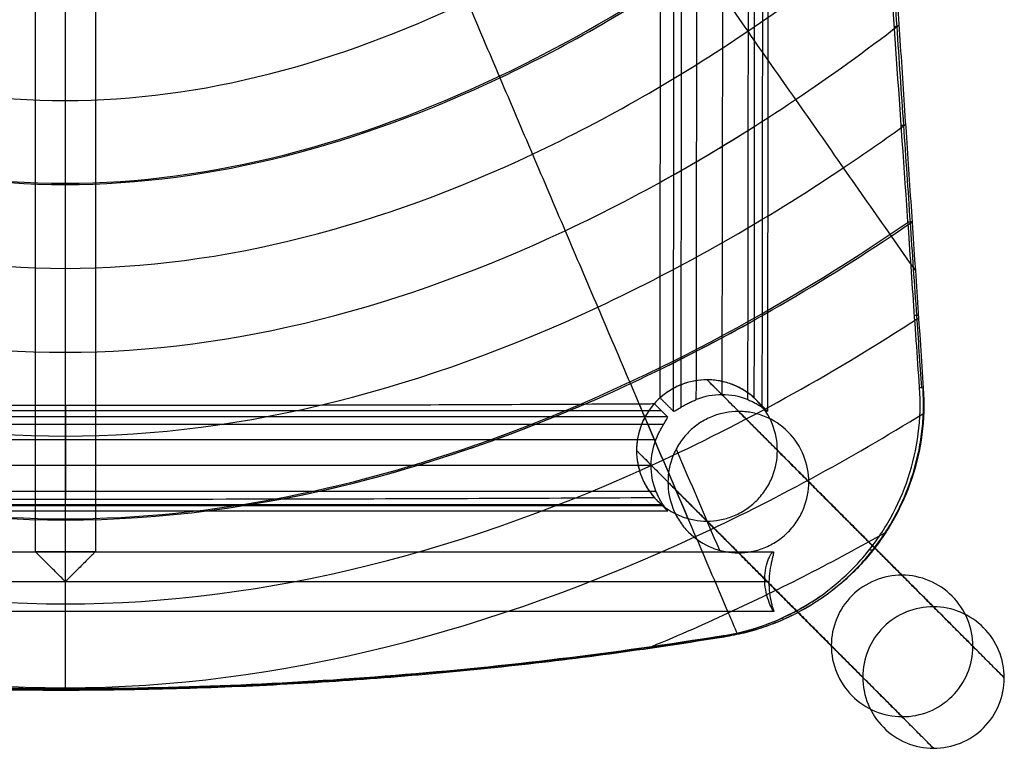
# Model space of a CAD drawing. Header units: millimetres. Extents: x -227 to 211, y -235 to 227.
# Tile 2 of 16: x -19 to 211, y -235 to -65. Entities that reach past the tile are written whole.
import ezdxf

# ---------------------------------------------------------------- set-up
doc = ezdxf.new("R2010")
doc.units = ezdxf.units.MM
doc.header["$MEASUREMENT"] = 0
doc.layers.add('Foot rest', color=7, linetype='Continuous', true_color=0x55424e)
doc.layers.add('Mono bar stool', color=7, linetype='Continuous', true_color=0xb28e73)

msp = doc.modelspace()

# ---------------------------------------------------------------- linework, layer by layer
at = {"layer": 'Foot rest'}
for points in [[(-7.86, -195.98, 312.22), (-7.86, -15.38, 312.22), (-7.86, 165.21, 312.22)], [(-7.86, -195.98, 326.22), (-7.86, -15.38, 326.22), (-7.86, 165.21, 326.22)], [(-14.86, -188.98, 319.22), (-14.86, -15.38, 319.22), (-14.86, 158.21, 319.22)], [(-0.86, 158.21, 319.22), (-0.86, -15.38, 319.22), (-0.86, -188.98, 319.22)], [(-173.17, -188.98, 319.22), (-7.86, -188.98, 319.22), (157.45, -188.98, 319.22)], [(-0.86, -188.98, 319.22), (-7.86, -188.98, 319.22), (-14.86, -188.98, 319.22)], [(156.45, -196.31, 312.23), (155.96, -195.82, 319.21), (155.48, -195.33, 326.19)], [(156.46, -195.98, 312.22), (-7.86, -195.98, 312.22), (-172.18, -195.98, 312.22)], [(155.49, -195.98, 326.22), (-7.86, -195.98, 326.22), (-171.21, -195.98, 326.22)], [(157.59, -202.98, 319.22), (-7.86, -202.98, 319.22), (-173.32, -202.98, 319.22)]]:
    msp.add_open_spline(points, degree=2, dxfattribs=at)
for points, knots in [([(-7.86, -195.98, 312.22), (-8.63, -195.21, 312.22), (-9.4, -194.44, 312.34), (-10.92, -192.92, 312.87), (-11.69, -192.16, 313.29), (-12.73, -191.11, 314.17), (-13.06, -190.79, 314.5), (-13.67, -190.18, 315.27), (-13.94, -189.91, 315.7), (-14.39, -189.45, 316.64), (-14.57, -189.27, 317.14), (-14.8, -189.04, 318.18), (-14.86, -188.98, 318.69), (-14.86, -188.98, 319.22)], [0, 0, 0, 0, 3.27754, 3.27754, 6.685272, 6.685272, 8.432623, 8.432623, 10.156518, 10.156518, 11.832482, 11.832482, 13.404353, 13.404353, 13.404353, 13.404353]), ([(-7.86, -195.98, 326.22), (-8.63, -195.21, 326.22), (-9.4, -194.44, 326.09), (-10.92, -192.92, 325.57), (-11.69, -192.16, 325.15), (-12.73, -191.11, 324.27), (-13.06, -190.79, 323.94), (-13.67, -190.18, 323.16), (-13.94, -189.91, 322.73), (-14.39, -189.45, 321.8), (-14.57, -189.27, 321.3), (-14.8, -189.04, 320.26), (-14.86, -188.98, 319.74), (-14.86, -188.98, 319.22)], [-13.404353, -13.404353, -13.404353, -13.404353, -10.126814, -10.126814, -6.719082, -6.719082, -4.97173, -4.97173, -3.247835, -3.247835, -1.571871, -1.571871, 0, 0, 0, 0]), ([(-0.86, -188.98, 319.22), (-0.86, -188.98, 318.69), (-0.92, -189.04, 318.18), (-1.16, -189.27, 317.14), (-1.33, -189.45, 316.64), (-1.79, -189.91, 315.7), (-2.06, -190.18, 315.27), (-2.67, -190.79, 314.5), (-3, -191.11, 314.17), (-4.04, -192.16, 313.29), (-4.8, -192.92, 312.87), (-6.32, -194.44, 312.34), (-7.1, -195.21, 312.22), (-7.86, -195.98, 312.22)], [0, 0, 0, 0, 1.571871, 1.571871, 3.247835, 3.247835, 4.97173, 4.97173, 6.719081, 6.719081, 10.126813, 10.126813, 13.404353, 13.404353, 13.404353, 13.404353]), ([(-0.86, -188.98, 319.22), (-0.86, -188.98, 319.74), (-0.92, -189.04, 320.26), (-1.16, -189.27, 321.3), (-1.33, -189.45, 321.8), (-1.79, -189.91, 322.73), (-2.06, -190.18, 323.16), (-2.67, -190.79, 323.94), (-3, -191.11, 324.27), (-4.04, -192.16, 325.15), (-4.8, -192.92, 325.57), (-6.32, -194.44, 326.09), (-7.1, -195.21, 326.22), (-7.86, -195.98, 326.22)], [-13.404353, -13.404353, -13.404353, -13.404353, -11.832482, -11.832482, -10.156518, -10.156518, -8.432623, -8.432623, -6.685272, -6.685272, -3.27754, -3.27754, 0, 0, 0, 0]), ([(157.59, -202.98, 319.22), (157.57, -202.98, 319.7), (157.53, -202.93, 320.17), (157.41, -202.74, 321.1), (157.32, -202.6, 321.55), (157.02, -202.04, 322.84), (156.77, -201.51, 323.61), (156.26, -200.19, 324.89), (156.01, -199.41, 325.39), (155.64, -197.72, 326.06), (155.52, -196.83, 326.22), (155.45, -195.04, 326.21), (155.51, -194.18, 326.04), (155.76, -192.51, 325.36), (155.97, -191.74, 324.86), (156.32, -190.76, 323.91), (156.45, -190.47, 323.56), (156.7, -189.95, 322.79), (156.82, -189.73, 322.39), (157.16, -189.18, 321.11), (157.35, -188.98, 320.18), (157.45, -188.98, 319.22)], [22.188116, 22.188116, 22.188116, 22.188116, 23.62984, 23.62984, 25.073419, 25.073419, 27.946223, 27.946223, 30.776244, 30.776244, 33.48272, 33.48272, 36.122007, 36.122007, 38.907813, 38.907813, 40.343658, 40.343658, 41.787648, 41.787648, 44.659639, 44.659639, 44.659639, 44.659639]), ([(157.45, -188.98, 319.22), (157.5, -188.98, 318.74), (157.52, -189.03, 318.28), (157.53, -189.22, 317.35), (157.51, -189.36, 316.9), (157.4, -189.92, 315.6), (157.26, -190.46, 314.82), (156.95, -191.79, 313.54), (156.79, -192.57, 313.03), (156.55, -194.25, 312.38), (156.47, -195.13, 312.21), (156.44, -196.89, 312.22), (156.48, -197.75, 312.39), (156.68, -199.42, 313.05), (156.83, -200.19, 313.55), (157.07, -201.18, 314.51), (157.15, -201.48, 314.85), (157.31, -202.01, 315.63), (157.38, -202.23, 316.03), (157.5, -202.6, 316.9), (157.55, -202.74, 317.35), (157.6, -202.93, 318.28), (157.61, -202.98, 318.74), (157.59, -202.98, 319.22)], [0, 0, 0, 0, 1.421327, 1.421327, 2.844252, 2.844252, 5.678157, 5.678157, 8.459686, 8.459686, 11.11321, 11.11321, 13.729668, 13.729668, 16.487284, 16.487284, 17.907649, 17.907649, 19.335287, 19.335287, 20.763091, 20.763091, 22.188116, 22.188116, 22.188116, 22.188116])]:
    msp.add_open_spline(points, degree=3, knots=knots, dxfattribs=at)
for points, knots in [([(-0.86, -188.98, 319.22), (-0.86, -188.98, 312.22), (-7.86, -188.98, 312.22), (-14.86, -188.98, 312.22), (-14.86, -188.98, 319.22)], [-43.982297, -43.982297, -43.982297, -32.986723, -32.986723, -21.991149, -21.991149, -21.991149]), ([(-14.86, -188.98, 319.22), (-14.86, -188.98, 326.22), (-7.86, -188.98, 326.22), (-0.86, -188.98, 326.22), (-0.86, -188.98, 319.22)], [-21.991149, -21.991149, -21.991149, -10.995574, -10.995574, 0, 0, 0])]:
    msp.add_rational_spline(points, [1, 0.707106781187, 1, 0.707106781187, 1], degree=2, knots=knots, dxfattribs=at)
at = {"layer": 'Mono bar stool'}
for p, q in [((145.79, 94.57, 701.22), (145.49, -152.28, 705.53)), ((131.4, -156.08, 729.93), (-147.13, -156.08, 729.93)), ((-7.86, -157.48, 710.04), (-7.86, -154.75, 748.9)), ((-7.86, -162.82, 705.4), (-7.86, -174.79, 706.24)), ((128.93, -168.8, 705.82), (-144.66, -168.8, 705.82)), ((-7.86, -179.42, 711.58), (-7.86, -176.75, 749.67)), ((131.4, -178.03, 731.47), (-147.13, -178.03, 731.47))]:
    msp.add_line(p, q, dxfattribs=at)
for points, knots in [([(172.89, 154.72, 824.94), (173.02, 153.23, 821.75), (173.17, 151.65, 818.61), (173.47, 148.2, 812.35), (173.64, 146.33, 809.25), (174, 142.19, 803.23), (174.19, 139.95, 800.35), (174.56, 134.97, 794.87), (174.75, 132.29, 792.35), (175.11, 126.46, 787.73), (175.29, 123.41, 785.7), (175.54, 118.6, 782.97), (175.63, 116.98, 782.13), (175.8, 113.7, 780.56), (175.89, 112.05, 779.82), (176.15, 107.09, 777.77), (176.32, 103.76, 776.58), (176.68, 97.05, 774.46), (176.86, 93.7, 773.53), (177.41, 83.69, 771.05), (177.8, 76.85, 769.72), (178.58, 63.49, 767.54), (178.98, 56.74, 766.65), (180.18, 36.83, 764.41), (181.05, 23.02, 763.38), (182.32, 2.97, 762.26), (182.75, -3.79, 761.94), (183.61, -17.14, 761.41), (184.04, -23.73, 761.2), (185.35, -43.72, 760.65), (186.25, -57.3, 760.42), (187.58, -77.44, 760.21), (188.03, -84.18, 760.16), (188.92, -97.53, 760.1), (189.37, -104.13, 760.09), (190.71, -124.06, 760.1), (191.61, -137.39, 760.16), (192.51, -150.72, 760.27)], [-420.71647, -420.71647, -420.71647, -420.71647, -410.400135, -410.400135, -399.755615, -399.755615, -388.977072, -388.977072, -378.066729, -378.066729, -367.217126, -367.217126, -361.865352, -361.865352, -356.556594, -356.556594, -346.158333, -346.158333, -335.945859, -335.945859, -315.918328, -315.918328, -296.233019, -296.233019, -257.140323, -257.140323, -237.264268, -237.264268, -217.897232, -217.897232, -178.549299, -178.549299, -158.746816, -158.746816, -139.36173, -139.36173, -100.201384, -100.201384, -100.201384, -100.201384]), ([(171.94, 150.88, 825.88), (172, 150.15, 824.33), (172.13, 148.41, 820.79), (172.36, 145.46, 815.28), (172.64, 141.92, 809.49), (172.84, 139.29, 805.81), (173, 137.18, 803.13), (173.1, 135.72, 801.36), (173.27, 133.4, 798.81), (173.44, 130.95, 796.38), (173.56, 129.21, 794.84), (173.68, 127.42, 793.34), (173.79, 125.61, 791.9), (173.97, 122.79, 789.91), (174.15, 119.88, 788.07), (174.27, 117.87, 786.94), (174.33, 116.86, 786.39), (174.42, 115.5, 785.67), (174.58, 112.74, 784.29), (174.84, 108.49, 782.45), (175.1, 104.19, 780.82), (175.27, 101.32, 779.85), (175.36, 99.89, 779.39), (175.5, 97.53, 778.64), (175.8, 92.72, 777.24), (176.26, 85.35, 775.44), (176.72, 77.95, 773.91), (177.03, 73.07, 773.05), (177.34, 68.25, 772.25), (177.65, 63.36, 771.5), (178.13, 55.96, 770.51), (178.61, 48.55, 769.65), (178.93, 43.65, 769.15), (179.4, 36.44, 768.45), (180.04, 26.69, 767.63), (181.03, 11.77, 766.66), (182.02, -3.15, 765.91), (182.68, -12.9, 765.53), (183, -17.67, 765.36), (183.06, -18.6, 765.33), (183.13, -19.52, 765.3), (183.19, -20.45, 765.27), (183.69, -27.85, 765.02), (184.71, -42.99, 764.63), (186.29, -66.2, 764.26), (187.87, -89.41, 764.08), (188.91, -104.54, 764.06), (189.41, -111.93, 764.07), (189.91, -119.21, 764.07), (190.8, -132.1, 764.11), (191.69, -145, 764.2), (192.07, -150.61, 764.24)], [-419.97814, -419.97814, -419.97814, -419.97814, -414.9013, -408.450094, -401.998888, -395.547681, -395.547681, -392.240609, -388.933537, -385.626465, -382.319393, -382.319393, -379.01494, -375.710488, -372.406035, -369.101583, -369.101583, -369.101583, -364.664825, -360.228067, -355.791309, -351.354552, -351.354552, -351.354552, -343.970691, -336.586831, -329.202971, -321.819111, -321.819111, -314.375083, -306.931056, -299.487029, -292.043002, -292.043002, -277.384363, -262.725724, -248.067086, -233.408447, -233.408447, -233.408447, -230.63286, -230.63286, -230.63286, -207.738023, -184.843185, -161.948347, -139.053509, -139.053509, -139.053509, -117.181775, -100.312357, -100.312357, -100.312357, -100.312357]), ([(191.63, -150.5, 768.22), (191.12, -143.17, 768.16), (190.61, -135.95, 768.11), (189.62, -121.77, 768.05), (189.14, -114.81, 768.04), (187.71, -94.38, 768.03), (186.8, -81.41, 768.09), (185.08, -56.75, 768.35), (184.27, -45.18, 768.55), (182.75, -23.43, 769.09), (182.05, -13.28, 769.43), (181.06, 0.83, 770.05), (180.75, 5.35, 770.28), (180.14, 14.07, 770.76), (179.85, 18.25, 771.02), (179, 30.32, 771.85), (178.49, 37.73, 772.48), (177.53, 51.44, 773.88), (177.09, 57.74, 774.65), (176.28, 69.4, 776.33), (175.91, 74.76, 777.25), (175.22, 84.69, 779.25), (174.91, 89.25, 780.33), (174.32, 97.69, 782.67), (174.06, 101.56, 783.92), (173.56, 108.69, 786.64), (173.34, 111.95, 788.1), (172.93, 117.91, 791.27), (172.75, 120.6, 792.97), (172.41, 125.58, 796.67), (172.25, 127.87, 798.67), (171.96, 132.17, 803.03), (171.83, 134.17, 805.4), (171.57, 138.02, 810.6), (171.45, 139.86, 813.42), (171.21, 143.46, 819.65), (171.1, 145.24, 823.05), (170.98, 147.03, 826.81)], [100.423722, 100.423722, 100.423722, 100.423722, 110.389164, 110.389164, 120.354606, 120.354606, 140.28549, 140.28549, 160.224284, 160.224284, 180.163079, 180.163079, 190.123763, 190.123763, 200.084447, 200.084447, 220.005815, 220.005815, 239.923273, 239.923273, 259.840731, 259.840731, 279.761074, 279.761074, 299.681416, 299.681416, 319.601039, 319.601039, 339.520662, 339.520662, 359.438863, 359.438863, 379.357065, 379.357065, 399.277222, 399.277222, 419.197379, 419.197379, 419.197379, 419.197379]), ([(14.97, 128.17, 740.74), (15.86, 126.89, 740.84), (18.6, 122.94, 741.14), (23.19, 116.32, 741.65), (30.61, 105.67, 742.47), (39.9, 92.35, 743.5), (47.33, 81.7, 744.33), (54.77, 71.05, 745.15), (62.2, 60.4, 745.97), (73.37, 44.42, 747.21), (84.53, 28.45, 748.44), (91.97, 17.81, 749.26), (99.41, 7.16, 750.08), (106.85, -3.48, 750.9), (118.01, -19.44, 752.13), (129.17, -35.41, 753.36), (136.61, -46.05, 754.18), (144.05, -56.69, 755), (151.49, -67.33, 755.82), (162.66, -83.29, 757.05), (173.82, -99.25, 758.27), (181.27, -109.9, 759.09), (186.88, -117.92, 759.7), (188.77, -120.62, 759.91), (190.66, -123.32, 760.12)], [19.441418, 19.441418, 19.441418, 19.441418, 25.579966, 38.369949, 51.159932, 76.739898, 102.319864, 102.319864, 127.89983, 153.479796, 179.059762, 204.639728, 204.639728, 230.219693, 255.799659, 281.379625, 306.959591, 306.959591, 332.539557, 358.119523, 383.699489, 409.279455, 409.279455, 422.259513, 422.259513, 422.259513, 422.259513]), ([(10.31, 117.41, 740.24), (11.43, 114.76, 740.38), (13.82, 109.14, 740.67), (18.74, 97.55, 741.26), (25.08, 82.65, 742.02), (30.15, 70.73, 742.64), (35.22, 58.82, 743.25), (40.3, 46.9, 743.86), (47.92, 29.02, 744.77), (55.53, 11.15, 745.69), (60.61, -0.77, 746.3), (65.69, -12.68, 746.91), (70.77, -24.6, 747.51), (78.38, -42.47, 748.43), (86, -60.34, 749.34), (91.08, -72.25, 749.95), (96.16, -84.16, 750.56), (101.23, -96.08, 751.16), (108.85, -113.95, 752.07), (116.47, -131.82, 752.98), (121.55, -143.73, 753.59), (126.64, -155.64, 754.2), (131.72, -167.56, 754.8), (139.34, -185.43, 755.71), (145.13, -199, 756.4), (148.38, -206.61, 756.79), (149.09, -208.27, 756.87)], [27.022221, 27.022221, 27.022221, 27.022221, 38.369949, 51.159932, 76.739898, 102.319864, 102.319864, 127.89983, 153.479796, 179.059762, 204.639728, 204.639728, 230.219693, 255.799659, 281.379625, 306.959591, 306.959591, 332.539557, 358.119523, 383.699489, 409.279455, 409.279455, 434.859421, 460.439387, 486.019353, 493.133377, 493.133377, 493.133377, 493.133377]), ([(131.04, -153.01, 754.49), (131.04, -150.79, 754.46), (131.05, -148.58, 754.42), (131.05, -146.37, 754.38), (131.06, -131.78, 754.15), (131.08, -117.19, 753.94), (131.09, -102.6, 753.79), (131.1, -87.54, 753.64), (131.11, -72.48, 753.54), (131.11, -57.43, 753.53), (131.11, -41.79, 753.52), (131.1, -25.65, 753.61), (131.08, -10.02, 753.88), (131.07, 3.04, 754.1), (131.04, 16.59, 754.46), (131, 29.64, 755.05), (130.99, 33.6, 755.22), (130.98, 37.57, 755.42), (130.96, 41.53, 755.65), (130.93, 49.88, 756.13), (130.88, 58.43, 756.75), (130.82, 66.76, 757.57), (130.77, 74.54, 758.34), (130.7, 82.57, 759.32), (130.61, 90.34, 760.62)], [-253.420962, -253.420962, -253.420962, -253.420962, -246.782515, -246.782515, -246.782515, -203.006144, -203.006144, -203.006144, -157.834907, -157.834907, -157.834907, -110.42448, -110.42448, -110.42448, -70.746074, -70.746074, -70.746074, -58.841207, -58.841207, -58.841207, -33.52917, -33.52917, -33.52917, -9.776247, -9.776247, -9.776247, -9.776247]), ([(152.29, 89.8, 765.93), (152.33, 87.54, 765.46), (152.36, 85.27, 765.03), (152.39, 83.01, 764.63), (152.46, 77.05, 763.56), (152.52, 70.96, 762.68), (152.57, 64.94, 761.94), (152.61, 60.63, 761.4), (152.64, 56.28, 760.93), (152.67, 51.95, 760.52), (152.77, 37.89, 759.16), (152.83, 23.08, 758.27), (152.87, 8.97, 757.65), (152.87, 8.62, 757.63), (152.88, 8.27, 757.62), (152.88, 7.92, 757.6), (152.93, -8.62, 756.89), (152.96, -25.87, 756.48), (152.97, -42.44, 756.24), (152.99, -58.16, 756.01), (152.99, -73.88, 755.93), (152.99, -89.61, 755.94), (152.99, -104.69, 755.94), (152.99, -119.78, 756.03), (152.98, -134.87, 756.16), (152.97, -140.91, 756.22), (152.97, -146.95, 756.28), (152.96, -152.98, 756.35)], [-245.962516, -245.962516, -245.962516, -245.962516, -239.038332, -239.038332, -239.038332, -220.762949, -220.762949, -220.762949, -207.694487, -207.694487, -207.694487, -164.602676, -164.602676, -164.602676, -163.560667, -163.560667, -163.560667, -113.178649, -113.178649, -113.178649, -66.004862, -66.004862, -66.004862, -20.744199, -20.744199, -20.744199, -2.626216, -2.626216, -2.626216, -2.626216]), ([(-7.86, -221.03, 759.22), (-7.86, -207.78, 758.76), (-7.86, -168.39, 757.38), (-7.86, -102.86, 755.09), (-7.86, -24.43, 752.35), (-7.86, 35.63, 750.26), (-7.86, 69.54, 749.07), (-7.86, 77.31, 748.8)], [-4.506768, -4.506768, -4.506768, -4.506768, -4.000004, -3.000007, -2.000011, -1.000015, -0.702683, -0.702683, -0.702683, -0.702683]), ([(-7.86, -221.31, 751.22), (-7.86, -221.13, 751.22), (-7.86, -214.42, 750.98), (-7.86, -201.17, 750.52), (-7.86, -188.1, 750.06), (-7.86, -175.03, 749.61), (-7.86, -161.96, 749.15), (-7.86, -142.35, 748.47), (-7.86, -122.74, 747.78), (-7.86, -109.67, 747.32), (-7.86, -96.6, 746.87), (-7.86, -83.53, 746.41), (-7.86, -63.92, 745.73), (-7.86, -44.32, 745.04), (-7.86, -31.25, 744.59), (-7.86, -18.17, 744.13), (-7.86, -5.1, 743.67), (-7.86, 14.5, 742.99), (-7.86, 34.11, 742.3), (-7.86, 47.18, 741.85), (-7.86, 60.25, 741.39), (-7.86, 68.02, 741.12), (-7.86, 75.8, 740.85), (-7.86, 77.03, 740.8)], [-4.506768, -4.506768, -4.506768, -4.506768, -4.500002, -4.250002, -4.000003, -4.000003, -3.750003, -3.500003, -3.250004, -3.000004, -3.000004, -2.750005, -2.500005, -2.250005, -2.000006, -2.000006, -1.750006, -1.500007, -1.250007, -1.000007, -1.000007, -0.750008, -0.702683, -0.702683, -0.702683, -0.702683]), ([(-198.8, 9.18, 762.81), (-193.92, 4.34, 761.6), (-188.84, -0.46, 760.48), (-177.57, -10.5, 758.23), (-165.1, -20.95, 756.03), (-138.41, -40.52, 752.36), (-87.75, -70.13, 747.71), (-39.81, -83.53, 746.41), (-7.86, -83.53, 746.41)], [4069.354103, 4069.354103, 4069.354103, 4069.354103, 4129.75532, 4129.75532, 4198.167575, 4266.579831, 4403.404343, 4677.053366, 4677.053366, 4677.053366, 4677.053366]), ([(-7.86, -83.53, 746.41), (24.09, -83.53, 746.41), (72.03, -70.13, 747.71), (122.69, -40.52, 752.36), (149.38, -20.95, 756.03), (161.84, -10.5, 758.23), (172.72, -0.8, 760.4), (177.45, 3.63, 761.44), (181.99, 8.11, 762.55)], [0, 0, 0, 0, 273.649023, 410.473535, 478.885791, 547.298047, 547.298047, 603.25587, 603.25587, 603.25587, 603.25587]), ([(-200.45, -16.52, 761.64), (-199.62, -17.27, 761.47), (-198.78, -18.02, 761.3), (-191.45, -24.52, 759.84), (-177.94, -35.79, 757.47), (-149.03, -56.88, 753.51), (-94.22, -88.75, 748.5), (-42.4, -103.14, 747.1), (-7.86, -103.14, 747.1)], [4120.902354, 4120.902354, 4120.902354, 4120.902354, 4129.75532, 4129.75532, 4198.167575, 4266.579831, 4403.404343, 4677.053366, 4677.053366, 4677.053366, 4677.053366]), ([(-199.16, -16.89, 769.52), (-198.34, -17.63, 769.35), (-146.33, -64.04, 758.87), (-76.54, -102.86, 755.09), (-7.86, -102.86, 755.09)], [4120.902339, 4120.902339, 4120.902339, 4120.902339, 4129.75532, 4677.053366, 4677.053366, 4677.053366, 4677.053366]), ([(-7.86, -103.14, 747.1), (26.67, -103.14, 747.1), (78.49, -88.75, 748.5), (133.31, -56.88, 753.51), (162.21, -35.79, 757.47), (175.73, -24.52, 759.84), (182.69, -18.34, 761.22), (183.17, -17.92, 761.32), (183.64, -17.5, 761.42)], [0, 0, 0, 0, 273.649023, 410.473535, 478.885791, 547.298047, 547.298047, 552.310739, 552.310739, 552.310739, 552.310739]), ([(-7.86, -102.86, 755.09), (60.81, -102.86, 755.09), (130.12, -64.31, 758.84), (181.9, -18.27, 769.21), (182.36, -17.85, 769.31)], [0, 0, 0, 0, 547.298047, 552.310866, 552.310866, 552.310866, 552.310866]), ([(-202.06, -41.17, 760.92), (-198.28, -44.3, 760.26), (-187.04, -53.35, 758.4), (-159.65, -73.24, 754.66), (-100.68, -107.37, 749.28), (-44.98, -122.74, 747.78), (-7.86, -122.74, 747.78)], [4162.623878, 4162.623878, 4162.623878, 4162.623878, 4198.167575, 4266.579831, 4403.404343, 4677.053366, 4677.053366, 4677.053366, 4677.053366]), ([(-7.86, -122.74, 747.78), (29.26, -122.74, 747.78), (84.96, -107.37, 749.28), (143.93, -73.24, 754.66), (170.93, -53.63, 758.35), (181.82, -44.89, 760.13), (185.24, -42.07, 760.73)], [0, 0, 0, 0, 273.649023, 410.473535, 478.885791, 511.022741, 511.022741, 511.022741, 511.022741]), ([(-203.63, -65.04, 760.5), (-203.54, -65.11, 760.49), (-195.38, -71.43, 759.22), (-170.28, -89.6, 755.8), (-107.15, -125.99, 750.07), (-47.57, -142.35, 748.47), (-7.86, -142.35, 748.47)], [4197.374533, 4197.374533, 4197.374533, 4197.374533, 4198.167575, 4266.579831, 4403.404343, 4677.053366, 4677.053366, 4677.053366, 4677.053366]), ([(-7.86, -142.35, 748.47), (31.85, -142.35, 748.47), (91.42, -125.99, 750.07), (154.25, -89.78, 755.78), (179, -71.91, 759.14), (186.82, -65.88, 760.33)], [0, 0, 0, 0, 273.649023, 410.473535, 476.600025, 476.600025, 476.600025, 476.600025]), ([(-205.18, -88.33, 760.29), (-200.06, -92.06, 759.58), (-176.86, -108.29, 756.58), (-113.62, -144.61, 750.85), (-50.16, -161.96, 749.15), (-7.86, -161.96, 749.15)], [4226.913395, 4226.913395, 4226.913395, 4226.913395, 4266.579831, 4403.404343, 4677.053366, 4677.053366, 4677.053366, 4677.053366]), ([(-7.86, -161.96, 749.15), (34.43, -161.96, 749.15), (97.89, -144.61, 750.85), (160.74, -108.51, 756.55), (183.59, -92.58, 759.48), (188.36, -89.12, 760.14)], [0, 0, 0, 0, 273.649023, 410.473535, 447.32276, 447.32276, 447.32276, 447.32276]), ([(-206.71, -111.15, 760.23), (-204.72, -112.52, 759.98), (-183.44, -126.96, 757.36), (-120.09, -163.24, 751.63), (-52.74, -181.56, 749.83), (-7.86, -181.56, 749.83)], [4252.407402, 4252.407402, 4252.407402, 4252.407402, 4266.579831, 4403.404343, 4677.053366, 4677.053366, 4677.053366, 4677.053366]), ([(-7.86, -181.56, 749.83), (37.02, -181.56, 749.83), (104.36, -163.24, 751.63), (167.32, -127.18, 757.33), (188.27, -113.02, 759.89), (189.89, -111.9, 760.09)], [0, 0, 0, 0, 273.649023, 410.473535, 422.044902, 422.044902, 422.044902, 422.044902]), ([(-208.22, -133.6, 760.29), (-188.79, -146.31, 758.04), (-125.15, -182.24, 752.38), (-55.33, -201.17, 750.52), (-7.86, -201.17, 750.52)], [4274.691085, 4274.691085, 4274.691085, 4274.691085, 4403.404343, 4677.053366, 4677.053366, 4677.053366, 4677.053366]), ([(-7.86, -201.17, 750.52), (39.61, -201.17, 750.52), (109, -182.35, 752.37), (172.3, -146.74, 757.97), (191.4, -134.31, 760.16)], [0, 0, 0, 0, 273.649023, 399.942167, 399.942167, 399.942167, 399.942167]), ([(158.43, -165.3, 756.98), (158.43, -163.21, 756.96), (158.05, -161.15, 756.9), (156.46, -157.12, 756.71), (155.22, -155.21, 756.58), (152.04, -152.02, 756.25), (150.15, -150.77, 756.07), (147.07, -149.55, 755.78), (146.04, -149.26, 755.69), (144.5, -148.97, 755.55), (143.99, -148.9, 755.5), (142.99, -148.81, 755.42), (142.5, -148.79, 755.37), (139.93, -148.79, 755.15), (137.88, -149.19, 754.99), (135.44, -150.16, 754.8), (134.94, -150.39, 754.76), (133.95, -150.9, 754.69), (133.47, -151.19, 754.66), (132.05, -152.12, 754.56), (131.17, -152.84, 754.5), (129.57, -154.45, 754.4), (128.85, -155.33, 754.36), (127.93, -156.76, 754.32), (127.64, -157.24, 754.3), (127.13, -158.23, 754.28), (126.91, -158.73, 754.28), (125.94, -161.18, 754.25), (125.54, -163.24, 754.26), (125.54, -165.32, 754.3)], [-105.03053, -105.03053, -105.03053, -105.03053, -98.713927, -98.713927, -91.871538, -91.871538, -85.028694, -85.028694, -81.787648, -81.787648, -80.232301, -80.232301, -78.727835, -78.727835, -72.411502, -72.411502, -70.734486, -70.734486, -69.030942, -69.030942, -65.582945, -65.582945, -62.135151, -62.135151, -60.431813, -60.431813, -58.755032, -58.755032, -52.438923, -52.438923, -52.438923, -52.438923]), ([(152.96, -152.98, 756.35), (152.18, -152.28, 756.27), (151.33, -151.65, 756.19), (149.98, -150.85, 756.06), (149.53, -150.6, 756.01), (148.6, -150.16, 755.92), (148.13, -149.96, 755.88), (146.72, -149.45, 755.75), (145.77, -149.19, 755.66), (143.87, -148.87, 755.49), (142.95, -148.79, 755.41), (141.07, -148.79, 755.25), (140.14, -148.87, 755.17), (138.24, -149.2, 755.02), (137.29, -149.46, 754.94), (135.88, -149.98, 754.84), (135.41, -150.17, 754.8), (134.48, -150.62, 754.73), (134.03, -150.86, 754.7), (132.68, -151.67, 754.6), (131.83, -152.3, 754.54), (131.04, -153.01, 754.49)], [-24.484809, -24.484809, -24.484809, -24.484809, -21.308021, -21.308021, -19.742313, -19.742313, -18.201827, -18.201827, -15.204312, -15.204312, -12.370435, -12.370435, -9.536485, -9.536485, -6.538763, -6.538763, -4.998234, -4.998234, -3.432544, -3.432544, -0.255921, -0.255921, -0.255921, -0.255921]), ([(145.73, -208.63, 764.65), (148.95, -208.1, 764.88), (152.11, -207.29, 765.11), (158.26, -205.12, 765.56), (161.24, -203.75, 765.78), (166.93, -200.5, 766.21), (169.64, -198.62, 766.42), (174.69, -194.37, 766.81), (177.04, -192.01, 767), (181.29, -186.87, 767.35), (183.2, -184.08, 767.5), (186.49, -178.15, 767.78), (187.88, -175, 767.9), (190.06, -168.42, 768.09), (190.85, -164.98, 768.16), (191.77, -157.88, 768.24), (191.89, -154.22, 768.25), (191.63, -150.5, 768.22)], [0, 0, 0, 0, 10.166951, 10.166951, 20.338226, 20.338226, 30.509356, 30.509356, 40.67878, 40.67878, 50.845085, 50.845085, 61.016991, 61.016991, 71.189134, 71.189134, 81.358134, 81.358134, 81.358134, 81.358134]), ([(192.51, -150.72, 760.27), (192.76, -154.43, 760.3), (192.63, -158.07, 760.29), (191.71, -165.14, 760.21), (190.92, -168.57, 760.14), (188.73, -175.14, 759.95), (187.35, -178.27, 759.83), (184.06, -184.19, 759.55), (182.16, -186.97, 759.39), (177.92, -192.11, 759.05), (175.58, -194.47, 758.86), (170.54, -198.71, 758.47), (167.84, -200.59, 758.26), (162.16, -203.84, 757.83), (159.19, -205.2, 757.61), (153.05, -207.38, 757.16), (149.89, -208.19, 756.93), (146.68, -208.72, 756.7)], [-81.160293, -81.160293, -81.160293, -81.160293, -71.017081, -71.017081, -60.869794, -60.869794, -50.723062, -50.723062, -40.582058, -40.582058, -30.437914, -30.437914, -20.29198, -20.29198, -10.145407, -10.145407, 0, 0, 0, 0]), ([(134.16, -156.14, 709.82), (134.19, -156.16, 709.5), (134.24, -156.16, 709.17), (134.42, -156.09, 708.53), (134.54, -156.02, 708.21), (135.01, -155.75, 707.28), (135.45, -155.47, 706.74), (136.21, -155.01, 706.09), (136.49, -154.85, 705.9), (137.06, -154.54, 705.59), (137.36, -154.38, 705.46), (137.97, -154.07, 705.26), (138.28, -153.93, 705.2), (138.9, -153.66, 705.12), (139.2, -153.53, 705.11), (139.5, -153.41, 705.13)], [-8.422064, -8.422064, -8.422064, -8.422064, -7.357857, -7.357857, -6.290666, -6.290666, -4.200707, -4.200707, -3.159123, -3.159123, -2.117405, -2.117405, -1.057678, -1.057678, -0.000048, -0.000048, -0.000048, -0.000048]), ([(151.47, -153.41, 705.97), (149.58, -152.67, 705.83), (147.56, -152.28, 705.68), (145.49, -152.28, 705.53), (143.43, -152.28, 705.39), (141.4, -152.67, 705.25), (139.5, -153.41, 705.13)], [-18.591851, -18.591851, -18.591851, -18.591851, -12.312675, -12.312675, -12.312675, -6.033498, -6.033498, -6.033498, -6.033498]), ([(151.47, -153.41, 705.97), (151.78, -153.53, 705.99), (152.08, -153.66, 706.04), (152.67, -153.93, 706.2), (152.97, -154.07, 706.31), (153.55, -154.38, 706.59), (153.83, -154.54, 706.76), (154.35, -154.85, 707.15), (154.6, -155.01, 707.38), (155.27, -155.47, 708.12), (155.63, -155.75, 708.72), (155.96, -156.02, 709.71), (156.04, -156.09, 710.04), (156.12, -156.16, 710.7), (156.13, -156.16, 711.03), (156.11, -156.14, 711.36)], [0.000048, 0.000048, 0.000048, 0.000048, 1.057715, 1.057715, 2.117333, 2.117333, 3.159126, 3.159126, 4.200709, 4.200709, 6.290564, 6.290564, 7.357968, 7.357968, 8.422064, 8.422064, 8.422064, 8.422064]), ([(-209.49, -155.88, 760.41), (-191.94, -166.81, 758.53), (-127.86, -201.88, 753.06), (-57.92, -220.78, 751.2), (-7.86, -220.78, 751.2)], [4294.844748, 4294.844748, 4294.844748, 4294.844748, 4403.404343, 4677.053366, 4677.053366, 4677.053366, 4677.053366]), ([(-145.42, -154.37, 754.41), (-144.22, -154.37, 754.32), (-143.02, -154.38, 754.23), (-141.82, -154.39, 754.13), (-137.62, -154.41, 753.81), (-133.41, -154.43, 753.51), (-129.2, -154.45, 753.21), (-108.99, -154.55, 751.8), (-88.82, -154.63, 750.72), (-48.27, -154.73, 749.26), (-28.17, -154.75, 748.9), (-7.86, -154.75, 748.9)], [-137.706061, -137.706061, -137.706061, -137.706061, -134.103935, -134.103935, -134.103935, -121.448676, -121.448676, -121.448676, -60.796482, -60.796482, 0, 0, 0, 0]), ([(-7.86, -154.75, 748.9), (12.45, -154.75, 748.9), (32.55, -154.73, 749.26), (73.09, -154.63, 750.72), (93.27, -154.55, 751.8), (113.48, -154.45, 753.21), (117.69, -154.43, 753.51), (121.89, -154.41, 753.81), (126.1, -154.39, 754.13), (127.3, -154.38, 754.23), (128.49, -154.37, 754.32), (129.69, -154.37, 754.41)], [-142.72462, -142.72462, -142.72462, -142.72462, -81.928146, -81.928146, -21.275946, -21.275946, -21.275946, -8.620686, -8.620686, -8.620686, -5.018552, -5.018552, -5.018552, -5.018552]), ([(129.69, -154.37, 754.41), (128.99, -155.16, 754.37), (128.37, -156.02, 754.34), (127.31, -157.82, 754.29), (126.87, -158.75, 754.27), (126.18, -160.66, 754.26), (125.94, -161.61, 754.26), (125.61, -163.52, 754.27), (125.54, -164.45, 754.28), (125.55, -167.33, 754.34), (125.89, -169.24, 754.4), (126.92, -172.04, 754.53), (127.36, -172.96, 754.58), (128.43, -174.76, 754.7), (129.06, -175.61, 754.76), (129.77, -176.39, 754.83)], [-64.539548, -64.539548, -64.539548, -64.539548, -61.338545, -61.338545, -58.192976, -58.192976, -55.174809, -55.174809, -52.32196, -52.32196, -46.453832, -46.453832, -43.303087, -43.303087, -40.099679, -40.099679, -40.099679, -40.099679]), ([(165.76, -172.68, 652.29), (165.76, -170.6, 652.26), (165.37, -168.54, 652.21), (163.79, -164.51, 652.02), (162.55, -162.6, 651.88), (159.37, -159.41, 651.56), (157.48, -158.16, 651.37), (154.4, -156.94, 651.09), (153.37, -156.64, 650.99), (151.82, -156.36, 650.85), (151.32, -156.29, 650.81), (150.32, -156.2, 650.72), (149.83, -156.18, 650.68), (147.26, -156.18, 650.46), (145.21, -156.58, 650.29), (142.76, -157.55, 650.11), (142.26, -157.78, 650.07), (141.28, -158.29, 650), (140.8, -158.57, 649.96), (139.38, -159.51, 649.86), (138.5, -160.23, 649.81), (136.9, -161.84, 649.71), (136.18, -162.72, 649.67), (135.25, -164.14, 649.62), (134.97, -164.63, 649.61), (134.46, -165.62, 649.59), (134.23, -166.12, 649.58), (133.26, -168.57, 649.55), (132.87, -170.63, 649.56), (132.87, -172.71, 649.6)], [-105.03053, -105.03053, -105.03053, -105.03053, -98.713927, -98.713927, -91.871538, -91.871538, -85.028694, -85.028694, -81.787648, -81.787648, -80.232301, -80.232301, -78.727835, -78.727835, -72.411502, -72.411502, -70.734486, -70.734486, -69.030942, -69.030942, -65.582945, -65.582945, -62.135151, -62.135151, -60.431813, -60.431813, -58.755032, -58.755032, -52.438923, -52.438923, -52.438923, -52.438923]), ([(-7.86, -220.78, 751.2), (42.2, -220.78, 751.2), (111.69, -202, 753.05), (175.41, -167.26, 758.46), (192.6, -156.6, 760.28)], [0, 0, 0, 0, 273.649023, 379.800861, 379.800861, 379.800861, 379.800861]), ([(130.06, -162.82, 705.4), (130.18, -162.51, 705.38), (130.31, -162.21, 705.39), (130.58, -161.6, 705.45), (130.72, -161.29, 705.52), (131.03, -160.68, 705.71), (131.19, -160.38, 705.83), (131.51, -159.8, 706.14), (131.66, -159.53, 706.33), (132.12, -158.76, 706.97), (132.4, -158.32, 707.5), (132.68, -157.85, 708.43), (132.74, -157.73, 708.75), (132.81, -157.55, 709.4), (132.82, -157.5, 709.72), (132.79, -157.48, 710.04)], [-8.398966, -8.398966, -8.398966, -8.398966, -7.337172, -7.337172, -6.273338, -6.273338, -5.22864, -5.22864, -4.184147, -4.184147, -2.087762, -2.087762, -1.044288, -1.044288, 0, 0, 0, 0]), ([(130.06, -174.79, 706.24), (129.31, -172.87, 706.11), (128.92, -170.81, 705.96), (128.93, -168.72, 705.81), (128.94, -166.68, 705.67), (129.33, -164.68, 705.53), (130.06, -162.82, 705.4)], [6.037077, 6.037077, 6.037077, 6.037077, 12.401117, 12.401117, 12.401117, 18.596448, 18.596448, 18.596448, 18.596448]), ([(125.54, -165.32, 754.3), (125.54, -167.4, 754.34), (125.93, -169.46, 754.41), (126.89, -171.91, 754.53), (127.12, -172.42, 754.55), (127.62, -173.41, 754.61), (127.9, -173.89, 754.64), (128.83, -175.31, 754.74), (129.54, -176.2, 754.81), (131.93, -178.6, 755.03), (133.83, -179.85, 755.19), (136.91, -181.07, 755.45), (137.94, -181.37, 755.53), (139.98, -181.74, 755.69), (140.97, -181.84, 755.77), (142.99, -181.83, 755.93), (143.98, -181.74, 756.01), (145.49, -181.46, 756.12), (146, -181.34, 756.16), (147.03, -181.04, 756.24), (147.54, -180.87, 756.28), (148.55, -180.46, 756.35), (149.05, -180.23, 756.39), (150.04, -179.72, 756.46), (150.52, -179.44, 756.5), (151.93, -178.5, 756.6), (152.81, -177.78, 756.66), (154.42, -176.17, 756.78), (155.13, -175.29, 756.82), (156.06, -173.86, 756.88), (156.34, -173.38, 756.9), (156.85, -172.39, 756.93), (157.07, -171.89, 756.95), (158.04, -169.44, 757), (158.43, -167.38, 757.01), (158.43, -165.3, 756.98)], [-52.438923, -52.438923, -52.438923, -52.438923, -46.141604, -46.141604, -44.46978, -44.46978, -42.771457, -42.771457, -39.333818, -39.333818, -32.511746, -32.511746, -29.280597, -29.280597, -26.214257, -26.214257, -23.147048, -23.147048, -21.549757, -21.549757, -19.911771, -19.911771, -18.239747, -18.239747, -16.541311, -16.541311, -13.10378, -13.10378, -9.666597, -9.666597, -7.968526, -7.968526, -6.2969, -6.2969, 0, 0, 0, 0]), ([(132.87, -172.71, 649.6), (132.87, -174.79, 649.64), (133.25, -176.85, 649.71), (134.22, -179.3, 649.83), (134.44, -179.8, 649.86), (134.95, -180.79, 649.91), (135.23, -181.28, 649.94), (136.16, -182.7, 650.04), (136.87, -183.58, 650.11), (139.26, -185.98, 650.33), (141.16, -187.23, 650.5), (144.24, -188.46, 650.75), (145.26, -188.75, 650.84), (147.3, -189.13, 651), (148.3, -189.22, 651.08), (150.32, -189.22, 651.24), (151.31, -189.13, 651.31), (152.82, -188.85, 651.43), (153.33, -188.72, 651.47), (154.36, -188.43, 651.54), (154.86, -188.25, 651.58), (155.88, -187.85, 651.66), (156.38, -187.62, 651.69), (157.36, -187.11, 651.77), (157.85, -186.82, 651.8), (159.26, -185.89, 651.91), (160.14, -185.17, 651.97), (161.74, -183.56, 652.08), (162.46, -182.67, 652.13), (163.38, -181.25, 652.19), (163.66, -180.77, 652.21), (164.17, -179.78, 652.24), (164.4, -179.28, 652.25), (165.37, -176.82, 652.3), (165.76, -174.76, 652.31), (165.76, -172.68, 652.29)], [-52.438923, -52.438923, -52.438923, -52.438923, -46.141604, -46.141604, -44.46978, -44.46978, -42.771457, -42.771457, -39.333818, -39.333818, -32.511746, -32.511746, -29.280597, -29.280597, -26.214257, -26.214257, -23.147048, -23.147048, -21.549757, -21.549757, -19.911771, -19.911771, -18.239747, -18.239747, -16.541311, -16.541311, -13.10378, -13.10378, -9.666597, -9.666597, -7.968526, -7.968526, -6.2969, -6.2969, 0, 0, 0, 0]), ([(-7.86, -176.75, 749.67), (-24.61, -176.75, 749.67), (-41.24, -176.74, 749.9), (-57.98, -176.71, 750.36), (-87.25, -176.65, 751.17), (-116.31, -176.54, 752.69), (-145.49, -176.39, 754.83)], [0, 0, 0, 0, 50.121425, 50.121425, 50.121425, 137.781081, 137.781081, 137.781081, 137.781081]), ([(129.77, -176.39, 754.83), (100.59, -176.54, 752.69), (71.52, -176.65, 751.17), (42.25, -176.71, 750.36), (25.51, -176.74, 749.9), (8.88, -176.75, 749.67), (-7.86, -176.75, 749.67)], [12.288744, 12.288744, 12.288744, 12.288744, 99.948408, 99.948408, 99.948408, 150.069825, 150.069825, 150.069825, 150.069825]), ([(132.79, -179.42, 711.58), (132.82, -179.45, 711.26), (132.81, -179.44, 710.93), (132.74, -179.35, 710.26), (132.68, -179.28, 709.93), (132.4, -178.94, 708.95), (132.12, -178.58, 708.36), (131.66, -177.91, 707.62), (131.51, -177.66, 707.4), (131.19, -177.14, 707.01), (131.03, -176.86, 706.84), (130.73, -176.28, 706.57), (130.58, -175.98, 706.46), (130.31, -175.39, 706.31), (130.18, -175.09, 706.26), (130.06, -174.79, 706.24)], [0, 0, 0, 0, 1.044867, 1.044867, 2.088403, 2.088403, 4.184794, 4.184794, 5.22945, 5.22945, 6.274226, 6.274226, 7.337678, 7.337678, 8.398988, 8.398988, 8.398988, 8.398988]), ([(127.91, -211.61, 755.44), (134.31, -208.99, 755.8), (153.26, -200.71, 756.98), (171.77, -191.18, 758.43), (183.82, -184.38, 759.53)], [238.811096, 238.811096, 238.811096, 238.811096, 273.649023, 342.723661, 342.723661, 342.723661, 342.723661]), ([(204.1, -211.07, 103.92), (204.1, -208.9, 103.92), (203.67, -206.74, 103.92), (202.01, -202.72, 103.92), (200.79, -200.9, 103.92), (197.72, -197.81, 103.92), (195.9, -196.59, 103.92), (191.89, -194.9, 103.92), (189.73, -194.46, 103.92), (187.56, -194.45, 103.92), (185.39, -194.44, 103.92), (183.24, -194.86, 103.92), (179.23, -196.5, 103.92), (177.4, -197.71, 103.92), (174.33, -200.77, 103.92), (173.11, -202.59, 103.92), (171.45, -206.6, 103.92), (171.02, -208.74, 103.92), (171.02, -210.91, 103.92)], [0, 0, 0, 0, 6.547346, 6.547346, 13.094193, 13.094193, 19.641032, 19.641032, 26.18837, 26.18837, 26.18837, 32.715419, 32.715419, 39.24299, 39.24299, 45.770571, 45.770571, 52.297629, 52.297629, 52.297629, 52.297629]), ([(211.43, -218.46, -0.77), (211.43, -216.28, -0.77), (211, -214.13, -0.77), (209.34, -210.11, -0.77), (208.12, -208.28, -0.77), (205.05, -205.2, -0.77), (203.23, -203.97, -0.77), (199.21, -202.29, -0.77), (197.06, -201.85, -0.77), (194.89, -201.84, -0.77), (192.72, -201.83, -0.77), (190.57, -202.24, -0.77), (186.55, -203.89, -0.77), (184.73, -205.1, -0.77), (181.65, -208.16, -0.77), (180.44, -209.98, -0.77), (178.77, -213.98, -0.77), (178.35, -216.13, -0.77), (178.35, -218.3, -0.77)], [0, 0, 0, 0, 6.547346, 6.547346, 13.094193, 13.094193, 19.641032, 19.641032, 26.18837, 26.18837, 26.18837, 32.715419, 32.715419, 39.24299, 39.24299, 45.770571, 45.770571, 52.297629, 52.297629, 52.297629, 52.297629]), ([(-163.55, -208.71, 756.79), (-162.41, -208.9, 756.7), (-152.47, -210.52, 755.99), (-133.65, -213.26, 754.78), (-115.9, -215.34, 753.87), (-98.81, -217.1, 753.09), (-82.41, -218.57, 752.44), (-57.8, -220.15, 751.74), (-33.16, -221.1, 751.32), (-16.69, -221.31, 751.22), (-8.44, -221.31, 751.22)], [172.266136, 172.266136, 172.266136, 172.266136, 175.723272, 202.441778, 229.160284, 229.160284, 253.804511, 278.448737, 303.092964, 327.73719, 327.73719, 327.73719, 327.73719]), ([(-8.43, -221.17, 755.22), (-16.67, -221.17, 755.22), (-33.11, -220.96, 755.32), (-57.71, -220.02, 755.74), (-82.27, -218.45, 756.43), (-98.63, -216.98, 757.08), (-115.69, -215.23, 757.86), (-133.41, -213.16, 758.78), (-152.13, -210.44, 759.98), (-162, -208.85, 760.68), (-163.08, -208.67, 760.76)], [-327.73719, -327.73719, -327.73719, -327.73719, -303.092964, -278.448737, -253.80451, -229.160284, -229.160284, -202.441777, -175.723271, -172.444709, -172.444709, -172.444709, -172.444709]), ([(-8.43, -221.03, 759.22), (-20.84, -221.03, 759.22), (-33.28, -220.79, 759.33), (-58.31, -219.83, 759.76), (-70.91, -219.1, 760.08), (-90.07, -217.6, 760.75), (-96.5, -217.03, 761), (-109.44, -215.76, 761.57), (-115.96, -215.05, 761.88), (-135.67, -212.7, 762.93), (-149.02, -210.83, 763.76), (-162.6, -208.62, 764.74)], [-327.73719, -327.73719, -327.73719, -327.73719, -288.97957, -288.97957, -250.194068, -250.194068, -230.800353, -230.800353, -211.408514, -211.408514, -172.624267, -172.624267, -172.624267, -172.624267]), ([(145.73, -208.63, 764.65), (120.38, -212.75, 762.84), (94.83, -215.85, 761.47), (43.58, -219.97, 759.66), (17.87, -221.01, 759.22), (-7.86, -221.03, 759.22)], [-154.497183, -154.497183, -154.497183, -154.497183, -77.248592, -77.248592, 0, 0, 0, 0]), ([(146.2, -208.67, 760.68), (146.03, -208.7, 760.66), (137.51, -210.09, 760.05), (120.6, -212.61, 758.95), (103.8, -214.66, 758.05), (86.82, -216.5, 757.24), (69.66, -218.12, 756.53), (43.86, -219.87, 755.77), (18.02, -220.92, 755.32), (0.77, -221.16, 755.22), (-7.86, -221.17, 755.22)], [-154.676699, -154.676699, -154.676699, -154.676699, -154.134382, -128.763144, -103.391905, -103.391905, -77.543929, -51.695952, -25.847976, 0, 0, 0, 0]), ([(-7.86, -221.31, 751.22), (0.78, -221.3, 751.22), (18.07, -221.06, 751.32), (43.96, -220, 751.77), (69.81, -218.25, 752.54), (87.01, -216.61, 753.25), (104.02, -214.77, 754.06), (120.85, -212.71, 754.96), (137.85, -210.17, 756.07), (146.44, -208.76, 756.68), (146.68, -208.72, 756.7)], [0, 0, 0, 0, 25.847976, 51.695952, 77.543928, 103.391905, 103.391905, 128.763143, 154.134382, 154.85527, 154.85527, 154.85527, 154.85527]), ([(171.02, -210.91, 103.92), (171.02, -213.09, 103.92), (171.45, -215.24, 103.92), (173.11, -219.26, 103.92), (174.33, -221.09, 103.92), (177.4, -224.17, 103.92), (179.22, -225.4, 103.92), (183.23, -227.08, 103.92), (185.38, -227.52, 103.92), (187.56, -227.53, 103.92), (189.73, -227.54, 103.92), (191.88, -227.13, 103.92), (195.89, -225.49, 103.92), (197.72, -224.28, 103.92), (200.79, -221.22, 103.92), (202.01, -219.4, 103.92), (203.67, -215.39, 103.92), (204.1, -213.24, 103.92), (204.1, -211.07, 103.92)], [0, 0, 0, 0, 6.547347, 6.547347, 13.094194, 13.094194, 19.641033, 19.641033, 26.18837, 26.18837, 26.18837, 32.715418, 32.715418, 39.24299, 39.24299, 45.770569, 45.770569, 52.297629, 52.297629, 52.297629, 52.297629]), ([(178.35, -218.3, -0.77), (178.35, -220.47, -0.77), (178.78, -222.63, -0.77), (180.44, -226.65, -0.77), (181.66, -228.48, -0.77), (184.73, -231.56, -0.77), (186.55, -232.79, -0.77), (190.56, -234.47, -0.77), (192.71, -234.91, -0.77), (194.89, -234.92, -0.77), (197.06, -234.93, -0.77), (199.21, -234.51, -0.77), (203.22, -232.87, -0.77), (205.05, -231.66, -0.77), (208.12, -228.6, -0.77), (209.34, -226.78, -0.77), (211, -222.78, -0.77), (211.43, -220.63, -0.77), (211.43, -218.46, -0.77)], [0, 0, 0, 0, 6.547347, 6.547347, 13.094194, 13.094194, 19.641033, 19.641033, 26.18837, 26.18837, 26.18837, 32.715418, 32.715418, 39.24299, 39.24299, 45.770569, 45.770569, 52.297629, 52.297629, 52.297629, 52.297629])]:
    msp.add_open_spline(points, degree=3, knots=knots, dxfattribs=at)
for points, degree in [([(134.16, -156.14, 709.82), (134.27, -71.39, 708.34), (134.37, 13.37, 706.86), (134.47, 98.12, 705.38)], 3), ([(136.18, 97.43, 701.97), (136.03, -28.89, 704.17), (135.87, -155.22, 706.38)], 2), ([(154.9, -155.22, 707.71), (155.05, -28.89, 705.5), (155.21, 97.43, 703.3)], 2), ([(156.42, 98.12, 706.92), (156.32, 13.37, 708.4), (156.21, -71.39, 709.88), (156.11, -156.14, 711.36)], 3), ([(139.5, -153.41, 705.13), (139.61, -70.37, 703.68), (139.71, 12.67, 702.23), (139.81, 95.71, 700.78)], 3), ([(151.78, 95.71, 701.62), (151.68, 12.67, 703.07), (151.58, -70.37, 704.52), (151.47, -153.41, 705.97)], 3), ([(186.83, -66.12, 760.33), (186.29, -66.2, 764.29), (185.75, -66.29, 768.26)], 2), ([(131.09, -102.6, 753.79), (138.52, -98.5, 754.44), (145.83, -94.15, 755.15), (152.99, -89.61, 755.94)], 3), ([(188.37, -89.27, 760.14), (187.87, -89.33, 764.11), (187.36, -89.38, 768.07)], 2), ([(-205.75, -111.21, 768.17), (-146.56, -151.96, 760.7), (-77.21, -181.28, 757.83), (-7.86, -181.28, 757.83)], 3), ([(-7.86, -181.28, 757.83), (61.06, -181.28, 757.83), (129.98, -152.32, 760.67), (188.94, -111.96, 768.04)], 3), ([(189.89, -111.9, 760.09), (189.41, -111.93, 764.07), (188.94, -111.96, 768.04)], 2), ([(131.05, -146.37, 754.38), (138.45, -142.75, 754.92), (145.77, -138.91, 755.51), (152.98, -134.87, 756.16)], 3), ([(191.36, -133.76, 760.16), (190.91, -133.77, 764.13), (190.46, -133.78, 768.11)], 2), ([(187.56, -194.45, 103.92), (164.78, -171.62, 429.63), (142.01, -148.79, 755.33)], 2), ([(145.49, -152.28, 705.53), (143.75, -150.54, 730.43), (142.01, -148.79, 755.33)], 2), ([(191.63, -150.5, 768.22), (191.93, -150.57, 765.57), (192.22, -150.65, 762.92), (192.51, -150.72, 760.27)], 3), ([(131.04, -153.01, 754.49), (132.6, -154.57, 732.16), (134.16, -156.14, 709.82)], 2), ([(156.11, -156.14, 711.36), (154.54, -154.56, 733.85), (152.96, -152.98, 756.35)], 2), ([(-7.86, -154.75, 748.9), (-7.86, -162.09, 749.15), (-7.86, -169.42, 749.41), (-7.86, -176.75, 749.67)], 3), ([(42.25, -176.71, 750.36), (66.44, -172.11, 750.88), (90.32, -164.44, 751.81), (113.48, -154.45, 753.21)], 3), ([(126.1, -154.39, 754.13), (126.55, -155.45, 754.19), (127.01, -156.52, 754.24), (127.46, -157.59, 754.3)], 3), ([(129.69, -154.37, 754.41), (131.24, -155.92, 732.23), (132.79, -157.48, 710.04)], 2), ([(194.89, -201.84, -0.77), (172.11, -179.01, 324.93), (149.34, -156.18, 650.64)], 2), ([(132.79, -157.48, 710.04), (-7.86, -157.48, 710.04), (-148.52, -157.48, 710.04)], 2), ([(127.46, -157.59, 754.3), (130.83, -165.47, 754.7), (134.19, -173.35, 755.1), (137.55, -181.23, 755.5)], 3), ([(-147.6, -159.19, 706.61), (-7.86, -159.19, 706.61), (131.87, -159.19, 706.61)], 2), ([(130.06, -162.82, 705.4), (-7.86, -162.82, 705.4), (-145.79, -162.82, 705.4)], 2), ([(125.54, -165.32, 754.3), (148.28, -188.12, 429.11), (171.02, -210.91, 103.92)], 2), ([(128.93, -168.72, 705.81), (127.24, -167.02, 730.06), (125.54, -165.32, 754.3)], 2), ([(134.79, -164.98, 649.6), (138.15, -172.86, 650), (141.52, -180.74, 650.4), (144.88, -188.62, 650.8)], 3), ([(204.1, -211.07, 103.92), (181.27, -188.18, 430.45), (158.43, -165.3, 756.98)], 2), ([(132.87, -172.71, 649.6), (155.61, -195.5, 324.41), (178.35, -218.3, -0.77)], 2), ([(211.43, -218.46, -0.77), (188.59, -195.57, 325.76), (165.76, -172.68, 652.29)], 2), ([(-145.79, -174.79, 706.24), (-7.86, -174.79, 706.24), (130.06, -174.79, 706.24)], 2), ([(132.79, -179.42, 711.58), (131.28, -177.91, 733.2), (129.77, -176.39, 754.83)], 2), ([(-147.6, -178.21, 707.95), (-7.86, -178.21, 707.95), (131.87, -178.21, 707.95)], 2), ([(-148.52, -179.42, 711.58), (-7.86, -179.42, 711.58), (132.79, -179.42, 711.58)], 2), ([(187.56, -227.53, 103.92), (164.77, -204.68, 429.89), (141.97, -181.83, 755.85)], 2), ([(194.89, -234.92, -0.77), (172.09, -212.07, 325.19), (149.3, -189.22, 651.16)], 2), ([(145.97, -208.84, 756.65), (145.67, -208.76, 760.64), (145.37, -208.68, 764.63)], 2), ([(146.68, -208.72, 756.7), (146.36, -208.69, 759.35), (146.05, -208.66, 762), (145.73, -208.63, 764.65)], 3), ([(120.83, -212.6, 755.01), (120.58, -212.5, 759), (120.33, -212.41, 762.99)], 2), ([(95.59, -215.68, 753.66), (95.39, -215.57, 757.65), (95.19, -215.46, 761.65)], 2), ([(69.8, -218.13, 752.59), (69.65, -218.01, 756.58), (69.5, -217.89, 760.58)], 2), ([(18.06, -220.94, 751.37), (18.01, -220.81, 755.37), (17.96, -220.67, 759.37)], 2), ([(43.95, -219.89, 751.83), (43.85, -219.75, 755.82), (43.75, -219.62, 759.82)], 2), ([(-8.43, -221.03, 759.22), (-8.43, -221.17, 755.22), (-8.44, -221.31, 751.22)], 2), ([(-8.44, -221.31, 751.22), (-8.24, -221.31, 751.22), (-8.05, -221.31, 751.22), (-7.86, -221.31, 751.22)], 3), ([(-7.86, -221.03, 759.22), (-8.05, -221.03, 759.22), (-8.24, -221.03, 759.22), (-8.43, -221.03, 759.22)], 3), ([(-7.86, -221.17, 755.22), (-8.05, -221.17, 755.22), (-8.24, -221.17, 755.22), (-8.43, -221.17, 755.22)], 3), ([(-8.15, -221.31, 751.22), (-8.15, -221.17, 755.22), (-8.15, -221.03, 759.22)], 2), ([(-7.86, -221.31, 751.22), (-7.86, -221.17, 755.22), (-7.86, -221.03, 759.22)], 2)]:
    msp.add_open_spline(points, degree=degree, dxfattribs=at)
for points, weights in [([(146.68, -208.72, 756.7), (195.76, -200.6, 761.97), (192.44, -150.7, 760.95)], [1.0000000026, 0.739791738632, 0.99999995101]), ([(191.63, -150.53, 768.22), (191.63, -150.51, 768.22), (191.63, -150.5, 768.22)], [0.999772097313, 0.999885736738, 0.999999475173]), ([(-7.86, -157.48, 710.04), (-7.86, -157.83, 705.05), (-7.86, -162.82, 705.4)], [1.00000000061, 0.707105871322, 1.00000181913]), ([(-7.86, -179.42, 711.58), (-7.86, -179.77, 706.59), (-7.86, -174.79, 706.24)], [0.999999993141, 0.707104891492, 1.00000378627]), ([(145.81, -208.63, 763.97), (158.25, -206.59, 765.3), (168.55, -199.29, 766.34)], [0.999999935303, 0.918011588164, 0.887471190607]), ([(145.73, -208.63, 764.65), (145.73, -208.63, 764.65), (145.73, -208.63, 764.65)], [0.999999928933, 0.999991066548, 0.999982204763])]:
    msp.add_rational_spline(points, weights, degree=2, dxfattribs=at)
msp.add_rational_spline([(179.93, -188.49, 767.24), (180.19, -188.52, 764.88), (180.44, -188.56, 762.52), (180.7, -188.6, 760.16), (180.73, -188.6, 759.87), (180.76, -188.6, 759.58), (180.79, -188.61, 759.28)], [0.869357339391, 0.869537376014, 0.869716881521, 0.869895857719, 0.869918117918, 0.869940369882, 0.869962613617], degree=3, knots=[0.713186, 0.713186, 0.713186, 0.713186, 7.822667, 7.822667, 7.822667, 8.706848, 8.706848, 8.706848, 8.706848], dxfattribs=at)

doc.saveas('drawing.dxf')
